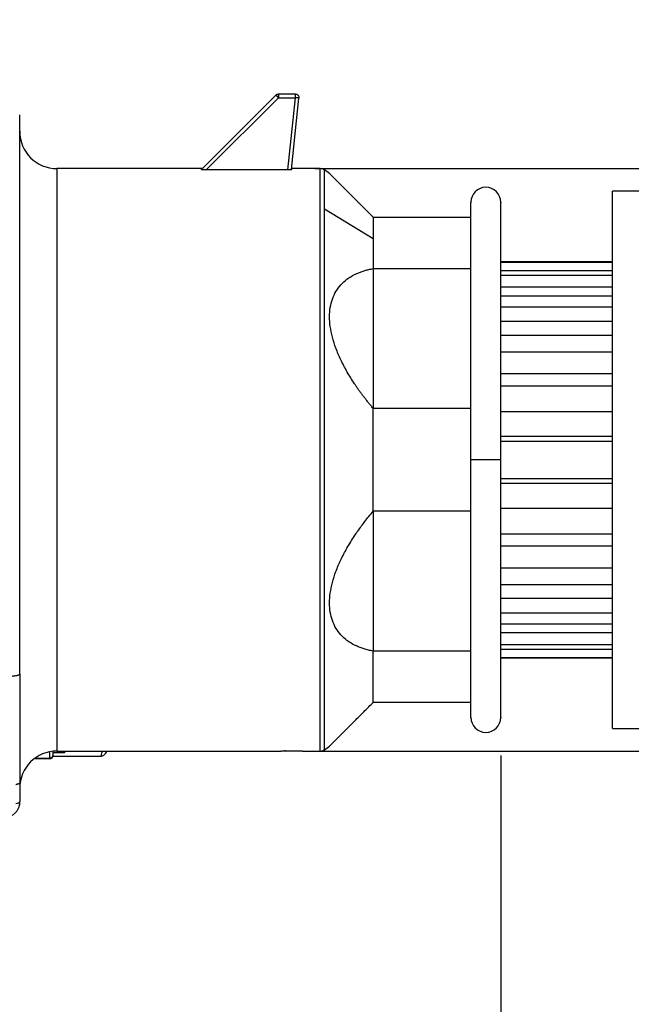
# Model space of a CAD drawing. Header units: inches. Extents: x 0 to 44, y 0 to 34.
# Tile 7 of 15: x 23.7 to 26.9, y 17.7 to 22.9. Entities that reach past the tile are written whole.
import ezdxf

# ---------------------------------------------------------------- set-up
doc = ezdxf.new("R2010")
doc.units = ezdxf.units.IN
doc.header["$LTSCALE"] = 4
doc.header["$MEASUREMENT"] = 0
doc.linetypes.add('SLD-Solid', pattern=[0])
doc.layers.add('DIMENSIONS', color=140, linetype='SLD-Solid', lineweight=25)
doc.styles.add('SLDTEXTSTYLE0', font='GOTHIC.TTF', dxfattribs={"width": 0.913})
doc.dimstyles.new('SLDDIMSTYLE1', dxfattribs={"dimtxt": 0.5, "dimasz": 0.6, "dimexe": 0, "dimexo": 0.0625, "dimgap": 0.125, "dimtad": 0, "dimtih": 1, "dimtoh": 1, "dimrnd": 1e-09, "dimzin": 4, "dimdsep": 46, "dimtxsty": 'SLDTEXTSTYLE0', "dimsah": 1, "dimcen": 0.09, "dimadec": 0, "dimazin": 1, "dimtfac": 1, "dimtofl": 0, "dimtmove": 0, "dimatfit": 3, "dimfxl": 0, "dimfrac": 2, "dimtolj": 1, "dimtzin": 12, "dimarcsym": 0})
doc.dimstyles.new('SLDDIMSTYLE2', dxfattribs={"dimtxt": 0.5, "dimasz": 0.6, "dimexe": 0, "dimexo": 0.0625, "dimgap": 0.125, "dimtad": 0, "dimtih": 1, "dimtoh": 1, "dimrnd": 1e-09, "dimzin": 12, "dimdsep": 46, "dimtxsty": 'SLDTEXTSTYLE0', "dimsah": 1, "dimcen": 0.09, "dimadec": 0, "dimazin": 3, "dimtfac": 1, "dimtofl": 0, "dimtmove": 0, "dimatfit": 3, "dimfxl": 0, "dimfrac": 2, "dimtolj": 1, "dimtzin": 12, "dimarcsym": 0})
doc.dimstyles.new('SLDDIMSTYLE3', dxfattribs={"dimtxt": 0.5, "dimasz": 0.6, "dimexe": 0, "dimexo": 0.0625, "dimgap": 0.125, "dimtad": 0, "dimtih": 1, "dimtoh": 1, "dimrnd": 1e-09, "dimzin": 12, "dimdsep": 46, "dimtxsty": 'SLDTEXTSTYLE0', "dimsah": 1, "dimcen": 0.09, "dimadec": 0, "dimazin": 3, "dimtfac": 1, "dimtmove": 0, "dimatfit": 0, "dimfxl": 0, "dimfrac": 2, "dimtolj": 1, "dimtzin": 12, "dimarcsym": 0})

# ---------------------------------------------------------------- blocks, each defined once
blk = doc.blocks.new('_D_1')
at = {"layer": 'DIMENSIONS'}
for p, q in [((20.243, 19.0505), (20.243, 15.5199)), ((26.247, 19.0039), (26.247, 15.5199)), ((20.243, 16.0199), (21.8229, 16.0199)), ((22.4138, 16.0161), (22.2614, 16.0161)), ((22.2614, 16.0161), (22.2614, 15.2223)), ((24.0763, 16.0161), (24.2286, 16.0161)), ((24.2286, 16.0161), (24.2286, 15.2223)), ((26.247, 16.0199), (24.6671, 16.0199)), ((22.2614, 15.2223), (22.4138, 15.2223)), ((24.2286, 15.2223), (24.0763, 15.2223))]:
    blk.add_line(p, q, dxfattribs=at)
for points in [[(20.243, 16.0199), (20.843, 15.8999), (20.843, 16.1399)], [(26.247, 16.0199), (25.647, 16.1399), (25.647, 15.8999)]]:
    blk.add_solid(points, dxfattribs=at)
at = {"layer": 'DIMENSIONS', "char_height": 0.5, "attachment_point": 1, "style": 'SLDTEXTSTYLE0'}
for s, insert in [('6.00', (22.5985, 16.7563)), ('152.5', (22.4138, 15.861))]:
    blk.add_mtext(s, dxfattribs=dict(at, insert=insert))
blk = doc.blocks.new('_D_2')
at = {"layer": 'DIMENSIONS'}
for p, q in [((20.243, 19.0505), (20.243, 12.8594)), ((30.4596, 18.9931), (30.4596, 12.8594)), ((20.243, 13.3594), (23.9292, 13.3594)), ((24.5201, 13.3556), (24.3677, 13.3556)), ((24.3677, 13.3556), (24.3677, 12.5618)), ((26.1826, 13.3556), (26.3349, 13.3556)), ((26.3349, 13.3556), (26.3349, 12.5618)), ((30.4596, 13.3594), (26.7734, 13.3594)), ((24.3677, 12.5618), (24.5201, 12.5618)), ((26.3349, 12.5618), (26.1826, 12.5618))]:
    blk.add_line(p, q, dxfattribs=at)
for points in [[(20.243, 13.3594), (20.843, 13.2394), (20.843, 13.4794)], [(30.4596, 13.3594), (29.8596, 13.4794), (29.8596, 13.2394)]]:
    blk.add_solid(points, dxfattribs=at)
at = {"layer": 'DIMENSIONS', "char_height": 0.5, "attachment_point": 1, "style": 'SLDTEXTSTYLE0'}
for s, insert in [('10.22', (24.5201, 14.0958)), ('259.5', (24.5201, 13.2005))]:
    blk.add_mtext(s, dxfattribs=dict(at, insert=insert))
blk = doc.blocks.new('_D_4')
at = {"layer": 'DIMENSIONS'}
for p, q in [((35.8139, 22.0976), (35.8139, 23.2976)), ((25.2659, 22.0976), (32.5222, 22.0976)), ((33.0222, 22.0976), (36.3139, 22.0976)), ((35.1674, 20.5622), (35.015, 20.5622)), ((35.015, 20.5622), (35.015, 19.7684)), ((36.4604, 20.5622), (36.6128, 20.5622)), ((36.6128, 20.5622), (36.6128, 19.7684)), ((35.015, 19.7684), (35.1674, 19.7684)), ((36.6128, 19.7684), (36.4604, 19.7684)), ((25.286, 19.0267), (32.5222, 19.0267)), ((33.0222, 19.0267), (36.3139, 19.0267)), ((35.8139, 19.0267), (35.8139, 17.8267))]:
    blk.add_line(p, q, dxfattribs=at)
for points in [[(35.8139, 22.0976), (35.9339, 22.6976), (35.6939, 22.6976)], [(35.8139, 19.0267), (35.6939, 18.4267), (35.9339, 18.4267)]]:
    blk.add_solid(points, dxfattribs=at)
at = {"layer": 'DIMENSIONS', "char_height": 0.5, "attachment_point": 1, "style": 'SLDTEXTSTYLE0'}
for s, insert in [('%%c', (34.7904, 21.3024)), ('3.07', (35.5444, 21.3024)), ('78.0', (35.1674, 20.4071))]:
    blk.add_mtext(s, dxfattribs=dict(at, insert=insert))
blk = doc.blocks.new('_D_5')
at = {"layer": 'DIMENSIONS'}
for p, q in [((22.1919, 22.957), (22.1919, 25.8522)), ((30.4596, 22.1312), (30.4596, 25.8522)), ((22.1919, 25.3522), (24.9036, 25.3522)), ((25.4945, 25.3484), (25.3421, 25.3484)), ((25.3421, 25.3484), (25.3421, 24.5547)), ((27.157, 25.3484), (27.3093, 25.3484)), ((27.3093, 25.3484), (27.3093, 24.5547)), ((30.4596, 25.3522), (27.7478, 25.3522)), ((25.3421, 24.5547), (25.4945, 24.5547)), ((27.3093, 24.5547), (27.157, 24.5547))]:
    blk.add_line(p, q, dxfattribs=at)
for points in [[(22.1919, 25.3522), (22.7919, 25.2322), (22.7919, 25.4722)], [(30.4596, 25.3522), (29.8596, 25.4722), (29.8596, 25.2322)]]:
    blk.add_solid(points, dxfattribs=at)
at = {"layer": 'DIMENSIONS', "char_height": 0.5, "attachment_point": 1, "style": 'SLDTEXTSTYLE0'}
for s, insert in [('8.27', (25.6792, 26.0887)), ('210.0', (25.4945, 25.1933))]:
    blk.add_mtext(s, dxfattribs=dict(at, insert=insert))

msp = doc.modelspace()

# ---------------------------------------------------------------- linework, layer by layer
for p, q in [((25.0601, 22.4855), (24.6668, 22.0922)), ((25.074, 22.4913), (25.1622, 22.4913)), ((25.074, 22.4716), (24.6929, 22.0905)), ((25.074, 22.4716), (25.1622, 22.4716)), ((25.1622, 22.4716), (25.1222, 22.0905)), ((25.1422, 22.0922), (25.1818, 22.4695)), ((24.6722, 22.0976), (23.9045, 22.0976)), ((25.1222, 22.0905), (24.6929, 22.0905)), ((25.294, 22.0976), (25.1427, 22.0976)), ((25.3435, 22.0716), (25.3163, 22.0906)), ((30.4596, 21.9795), (26.8375, 21.9795)), ((26.8375, 19.1448), (26.8375, 21.9795)), ((25.3165, 21.8857), (25.5735, 21.7299)), ((25.5735, 21.8417), (26.0895, 21.8417)), ((26.8375, 21.6055), (26.247, 21.6055)), ((26.247, 21.6046), (26.247, 21.6055)), ((26.247, 21.6046), (26.8375, 21.6046)), ((25.5735, 21.5705), (25.5735, 20.8333)), ((25.5735, 21.5705), (26.0895, 21.5705)), ((26.247, 21.5599), (26.8375, 21.5599)), ((26.247, 21.5361), (26.8375, 21.5361)), ((26.8375, 21.4726), (26.247, 21.4726)), ((26.247, 21.4271), (26.8375, 21.4271)), ((26.247, 21.369), (26.8375, 21.369)), ((26.8375, 21.291), (26.247, 21.291)), ((26.247, 21.2187), (26.8375, 21.2187)), ((26.247, 21.1319), (26.8375, 21.1319)), ((26.8375, 21.0148), (26.247, 21.0148)), ((26.247, 20.953), (26.8375, 20.953)), ((26.0895, 20.8333), (25.5735, 20.8333)), ((26.247, 20.8166), (26.8375, 20.8166)), ((26.247, 20.6874), (26.8375, 20.6874)), ((26.247, 20.6606), (26.8375, 20.6606)), ((26.247, 20.4637), (26.8375, 20.4637)), ((26.8375, 20.4369), (26.247, 20.4369)), ((26.247, 20.3077), (26.8375, 20.3077)), ((25.5735, 20.291), (25.5735, 19.5538)), ((26.0895, 20.291), (25.5735, 20.291)), ((26.247, 20.1713), (26.8375, 20.1713)), ((26.247, 20.1095), (26.8375, 20.1095)), ((26.247, 19.9924), (26.8375, 19.9924)), ((26.247, 19.9056), (26.8375, 19.9056)), ((26.247, 19.8333), (26.8375, 19.8333)), ((26.247, 19.7553), (26.8375, 19.7553)), ((26.247, 19.6972), (26.8375, 19.6972)), ((26.247, 19.6517), (26.8375, 19.6517)), ((26.247, 19.5882), (26.8375, 19.5882)), ((26.0895, 19.5538), (25.5735, 19.5538)), ((26.247, 19.5644), (26.8375, 19.5644)), ((26.247, 19.5197), (26.8375, 19.5197)), ((26.247, 19.5188), (26.247, 19.5197)), ((26.247, 19.5188), (26.8375, 19.5188)), ((26.0895, 19.2826), (25.5735, 19.2826)), ((26.8375, 19.1448), (30.4596, 19.1448)), ((23.8651, 19.0189), (23.8651, 18.9889)), ((23.8848, 19.0082), (23.8848, 19.0222)), ((23.9438, 19.0172), (23.8848, 19.0172)), ((23.9045, 19.0267), (25.086, 19.0267)), ((23.9438, 19.0267), (23.9438, 19.0172)), ((25.1129, 19.0275), (25.1078, 19.0274)), ((25.2037, 19.0267), (25.294, 19.0267)), ((25.3163, 19.0337), (25.3435, 19.0527)), ((23.7852, 18.9865), (23.8651, 18.9865)), ((23.795, 18.9889), (23.8651, 18.9889)), ((23.8651, 18.989), (23.8651, 18.9889)), ((23.8848, 18.999), (24.1368, 18.999)), ((23.7076, 18.8536), (23.7076, 18.7605))]:
    msp.add_line(p, q)
for centre, radius, start, end in [((23.9045, 22.2944), 0.1969, 180, 270), ((25.294, 22.0582), 0.0394, 55, 90), ((26.1682, 21.9204), 0.0787, 360, 180), ((26.1682, 19.2039), 0.0787, 180, 0), ((23.9045, 18.8299), 0.1969, 90, 180), ((23.8651, 19.0062), 0.0197, 270, 0), ((25.294, 19.0661), 0.0394, 270, 305)]:
    msp.add_arc(centre, radius, start, end)
for points in [[(25.0601, 22.4855), (25.0638, 22.4892), (25.0689, 22.4913), (25.074, 22.4913)], [(25.5735, 21.8417), (25.5735, 21.8129), (25.5735, 21.7754), (25.5735, 21.7299)], [(25.5735, 21.7299), (25.5735, 21.6844), (25.5735, 21.6309), (25.5735, 21.5705)]]:
    msp.add_open_spline(points, degree=3)
for points, knots in [([(25.0601, 22.4855), (25.0601, 22.4855), (25.0602, 22.4854), (25.0607, 22.4849), (25.0615, 22.4842), (25.0626, 22.483), (25.0642, 22.4815), (25.0662, 22.4794), (25.0685, 22.4772), (25.0712, 22.4745), (25.073, 22.4727), (25.074, 22.4716)], [0, 0, 0, 0, 0.093906, 0.187946, 0.285427, 0.388923, 0.500162, 0.616638, 0.750096, 0.853669, 1, 1, 1, 1]), ([(25.074, 22.4913), (25.074, 22.4913), (25.074, 22.4892), (25.074, 22.4819), (25.074, 22.4768), (25.074, 22.4716)], [0, 0, 0, 0, 0.5, 0.5, 1, 1, 1, 1]), ([(25.1622, 22.4913), (25.1677, 22.4913), (25.1732, 22.4889), (25.1805, 22.4807), (25.1824, 22.475), (25.1818, 22.4695)], [0, 0, 0, 0, 0.5, 0.5, 1, 1, 1, 1]), ([(25.1622, 22.4913), (25.1622, 22.4913), (25.1622, 22.4892), (25.1622, 22.4819), (25.1622, 22.4768), (25.1622, 22.4716)], [0, 0, 0, 0, 0.5, 0.5, 1, 1, 1, 1]), ([(25.1818, 22.4695), (25.1818, 22.4695), (25.1797, 22.4698), (25.1725, 22.4705), (25.1674, 22.4711), (25.1622, 22.4716)], [0, 0, 0, 0, 0.5, 0.5, 1, 1, 1, 1]), ([(23.7076, 19.4329), (23.7076, 19.4813), (23.7076, 19.578), (23.7076, 19.7359), (23.7076, 19.9011), (23.7076, 20.0731), (23.7076, 20.2498), (23.7076, 20.4297), (23.7076, 20.6108), (23.7076, 20.7915), (23.7076, 20.9698), (23.7076, 21.1442), (23.7076, 21.3128), (23.7076, 21.4741), (23.7076, 21.6263), (23.7076, 21.768), (23.7076, 21.8978), (23.7076, 22.0144), (23.7076, 22.1167), (23.7076, 22.2037), (23.7076, 22.2744), (23.7076, 22.3285), (23.7076, 22.3642), (23.7076, 22.3822), (23.7076, 22.3811), (23.7076, 22.3808)], [0, 0, 0, 0, 0.044371, 0.088741, 0.133112, 0.177482, 0.221853, 0.266223, 0.310594, 0.354964, 0.399335, 0.443705, 0.488076, 0.532446, 0.576817, 0.621187, 0.665558, 0.709928, 0.754299, 0.79867, 0.84304, 0.887411, 0.931781, 0.976152, 1, 1, 1, 1]), ([(23.9045, 22.0954), (23.9045, 22.0959), (23.9045, 22.0976), (23.9045, 22.0815), (23.9045, 22.048), (23.9045, 21.9962), (23.9045, 21.928), (23.9045, 21.8439), (23.9045, 21.7449), (23.9045, 21.6321), (23.9045, 21.5069), (23.9045, 21.3707), (23.9045, 21.2252), (23.9045, 21.0719), (23.9045, 20.9127), (23.9045, 20.7495), (23.9045, 20.584), (23.9045, 20.4183), (23.9045, 20.2543), (23.9045, 20.0939), (23.9045, 19.9389), (23.9045, 19.7911), (23.9045, 19.6523), (23.9045, 19.5241), (23.9045, 19.4079), (23.9045, 19.3051), (23.9045, 19.217), (23.9045, 19.1445), (23.9045, 19.0883), (23.9045, 19.0499), (23.9045, 19.0289), (23.9045, 19.0287), (23.9045, 19.0286)], [0, 0, 0, 0, 0.0149, 0.049227, 0.083553, 0.11788, 0.152207, 0.186533, 0.22086, 0.255187, 0.289513, 0.32384, 0.358167, 0.392493, 0.42682, 0.461147, 0.495473, 0.5298, 0.564127, 0.598453, 0.63278, 0.667107, 0.701433, 0.73576, 0.770087, 0.804413, 0.83874, 0.873067, 0.907393, 0.94172, 0.976047, 1, 1, 1, 1]), ([(24.6929, 22.0905), (24.6919, 22.0905), (24.6898, 22.0905), (24.6867, 22.0905), (24.6817, 22.0906), (24.6764, 22.0908), (24.6716, 22.0912), (24.6687, 22.0915), (24.6669, 22.0919), (24.6668, 22.0921), (24.6668, 22.0922)], [0, 0, 0, 0, 0.085881, 0.169723, 0.252098, 0.505182, 0.632562, 0.752245, 0.877333, 1, 1, 1, 1]), ([(25.1422, 22.0922), (25.1421, 22.0922), (25.142, 22.092), (25.1415, 22.0918), (25.1405, 22.0916), (25.1388, 22.0913), (25.1363, 22.091), (25.1333, 22.0908), (25.1298, 22.0906), (25.1261, 22.0905), (25.1235, 22.0905), (25.1222, 22.0905)], [0, 0, 0, 0, 0.083494, 0.166384, 0.250124, 0.375013, 0.500084, 0.625095, 0.750104, 0.874394, 1, 1, 1, 1]), ([(25.294, 19.0282), (25.294, 19.0288), (25.294, 19.0302), (25.294, 19.0556), (25.294, 19.0997), (25.294, 19.1629), (25.294, 19.2438), (25.294, 19.3414), (25.294, 19.4545), (25.294, 19.5816), (25.294, 19.7212), (25.294, 19.8715), (25.294, 20.0306), (25.294, 20.1964), (25.294, 20.3668), (25.294, 20.5397), (25.294, 20.7129), (25.294, 20.8842), (25.294, 21.0514), (25.294, 21.2124), (25.294, 21.3651), (25.294, 21.5077), (25.294, 21.6382), (25.294, 21.7551), (25.294, 21.8568), (25.294, 21.9422), (25.294, 22.0098), (25.294, 22.0597), (25.294, 22.0884), (25.294, 22.1004), (25.294, 22.0972), (25.294, 22.097)], [0, 0, 0, 0, 0.0289211, 0.0648011, 0.1006811, 0.1365611, 0.1724411, 0.2083211, 0.2442011, 0.2800811, 0.3159611, 0.3518411, 0.3877211, 0.4236011, 0.4594811, 0.4953611, 0.5312411, 0.5671211, 0.6030011, 0.6388811, 0.6747611, 0.7106411, 0.7465211, 0.7824011, 0.8182811, 0.8541611, 0.8900412, 0.9259212, 0.9618012, 0.9976812, 1, 1, 1, 1]), ([(25.3165, 21.8857), (25.3165, 21.9524), (25.3165, 22.0039), (25.3165, 22.0729), (25.3165, 22.0905), (25.3165, 22.0905)], [0, 0, 0, 0, 0.5, 0.5, 1, 1, 1, 1]), ([(25.5735, 21.8417), (25.5693, 21.8458), (25.561, 21.8541), (25.5489, 21.8662), (25.5372, 21.8779), (25.526, 21.8891), (25.5151, 21.9), (25.5046, 21.9105), (25.4945, 21.9206), (25.4848, 21.9303), (25.4644, 21.9507), (25.4358, 21.9793), (25.4026, 22.0125), (25.3766, 22.0385), (25.3616, 22.0535), (25.3538, 22.0613), (25.3501, 22.065), (25.3472, 22.0679), (25.3451, 22.07), (25.3438, 22.0713), (25.3436, 22.0715), (25.3435, 22.0716)], [0, 0, 0, 0, 0.036221, 0.071665, 0.106329, 0.140215, 0.173321, 0.205648, 0.237197, 0.267967, 0.297961, 0.43452, 0.559073, 0.677959, 0.788768, 0.824912, 0.86058, 0.895846, 0.930786, 0.965477, 1, 1, 1, 1]), ([(26.0895, 20.5622), (26.0895, 20.6189), (26.0895, 20.7325), (26.0895, 20.9002), (26.0895, 21.0626), (26.0895, 21.2172), (26.0895, 21.3614), (26.0895, 21.4931), (26.0895, 21.6101), (26.0895, 21.7107), (26.0895, 21.7932), (26.0895, 21.8566), (26.0895, 21.8986), (26.0895, 21.9196), (26.0895, 21.9182), (26.0895, 21.9178)], [0, 0, 0, 0, 0.07986, 0.159719, 0.239579, 0.319439, 0.399299, 0.479158, 0.559018, 0.638878, 0.718738, 0.798597, 0.878457, 0.958317, 1, 1, 1, 1]), ([(26.247, 20.5622), (26.247, 20.6189), (26.247, 20.7325), (26.247, 20.9002), (26.247, 21.0626), (26.247, 21.2172), (26.247, 21.3614), (26.247, 21.4931), (26.247, 21.6101), (26.247, 21.7107), (26.247, 21.7932), (26.247, 21.8566), (26.247, 21.8986), (26.247, 21.9196), (26.247, 21.9182), (26.247, 21.9178)], [0, 0, 0, 0, 0.07986, 0.159719, 0.239579, 0.319439, 0.399299, 0.479158, 0.559018, 0.638878, 0.718738, 0.798597, 0.878457, 0.958317, 1, 1, 1, 1]), ([(25.3165, 19.0354), (25.3165, 19.035), (25.3165, 19.0327), (25.3165, 19.045), (25.3165, 19.0728), (25.3165, 19.1178), (25.3165, 19.1781), (25.3165, 19.2532), (25.3165, 19.3424), (25.3165, 19.4447), (25.3165, 19.5589), (25.3165, 19.6839), (25.3165, 19.8184), (25.3165, 19.9608), (25.3165, 20.1097), (25.3165, 20.2634), (25.3165, 20.4204), (25.3165, 20.5788), (25.3165, 20.7371), (25.3165, 20.8935), (25.3165, 21.0464), (25.3165, 21.194), (25.3165, 21.3349), (25.3165, 21.4675), (25.3165, 21.5904), (25.3165, 21.702), (25.3165, 21.8024), (25.3165, 21.8579), (25.3165, 21.8857)], [0, 0, 0, 0, 0.010397, 0.049981, 0.089565, 0.12915, 0.168734, 0.208318, 0.247902, 0.287486, 0.32707, 0.366654, 0.406238, 0.445822, 0.485407, 0.524991, 0.564575, 0.604159, 0.643743, 0.683327, 0.722911, 0.762495, 0.802079, 0.841664, 0.881248, 0.920832, 0.960416, 1, 1, 1, 1]), ([(25.5735, 20.8333), (25.5693, 20.8383), (25.561, 20.8481), (25.5489, 20.863), (25.5372, 20.8777), (25.526, 20.8923), (25.5151, 20.9067), (25.5046, 20.921), (25.4945, 20.9351), (25.4848, 20.9491), (25.4644, 20.9792), (25.4358, 21.0253), (25.4026, 21.0883), (25.3766, 21.1492), (25.3576, 21.2083), (25.3461, 21.2645), (25.3423, 21.3175), (25.3461, 21.3666), (25.3576, 21.4114), (25.3766, 21.4515), (25.4026, 21.4864), (25.4358, 21.5161), (25.4669, 21.535), (25.4927, 21.547), (25.511, 21.5542), (25.5306, 21.5605), (25.5515, 21.5661), (25.566, 21.569), (25.5735, 21.5705)], [0, 0, 0, 0, 0.018115, 0.035841, 0.053178, 0.070125, 0.086682, 0.10285, 0.118628, 0.134017, 0.149018, 0.217314, 0.279606, 0.339064, 0.394483, 0.447976, 0.500003, 0.552029, 0.605523, 0.66094, 0.720399, 0.78269, 0.850988, 0.878267, 0.906806, 0.936608, 0.967673, 1, 1, 1, 1]), ([(25.5735, 20.291), (25.5735, 20.3801), (25.5735, 20.4711), (25.5735, 20.6532), (25.5735, 20.7442), (25.5735, 20.8333)], [0, 0, 0, 0, 0.5, 0.5, 1, 1, 1, 1]), ([(26.0895, 19.2048), (26.0895, 19.2045), (26.0895, 19.2001), (26.0895, 19.217), (26.0895, 19.2575), (26.0895, 19.3271), (26.0895, 19.4208), (26.0895, 19.5375), (26.0895, 19.6748), (26.0895, 19.8299), (26.0895, 19.9997), (26.0895, 20.1808), (26.0895, 20.3695), (26.0895, 20.4979), (26.0895, 20.5622)], [0, 0, 0, 0, 0.006907, 0.0971882, 0.1874694, 0.2777505, 0.3680317, 0.4583129, 0.5485941, 0.6388753, 0.7291565, 0.8194376, 0.9097188, 1, 1, 1, 1]), ([(26.247, 20.5622), (26.247, 20.5622), (26.2449, 20.5622), (26.237, 20.5622), (26.2312, 20.5622), (26.2166, 20.5622), (26.2079, 20.5622), (26.1889, 20.5622), (26.1786, 20.5622), (26.1579, 20.5622), (26.1476, 20.5622), (26.1286, 20.5622), (26.1199, 20.5622), (26.1053, 20.5622), (26.0994, 20.5622), (26.0916, 20.5622), (26.0895, 20.5622), (26.0895, 20.5622)], [0, 0, 0, 0, 0.125, 0.125, 0.25, 0.25, 0.375, 0.375, 0.5, 0.5, 0.625, 0.625, 0.75, 0.75, 0.875, 0.875, 1, 1, 1, 1]), ([(26.247, 19.2048), (26.247, 19.2045), (26.247, 19.2001), (26.247, 19.217), (26.247, 19.2575), (26.247, 19.3271), (26.247, 19.4208), (26.247, 19.5375), (26.247, 19.6748), (26.247, 19.8299), (26.247, 19.9997), (26.247, 20.1808), (26.247, 20.3695), (26.247, 20.4979), (26.247, 20.5622)], [0, 0, 0, 0, 0.006907, 0.097188, 0.187469, 0.277751, 0.368032, 0.458313, 0.548594, 0.638875, 0.729156, 0.819438, 0.909719, 1, 1, 1, 1]), ([(25.5735, 19.5538), (25.5693, 19.5546), (25.561, 19.5562), (25.5489, 19.559), (25.5372, 19.562), (25.526, 19.5653), (25.5151, 19.5688), (25.5046, 19.5726), (25.4945, 19.5767), (25.4848, 19.5809), (25.4644, 19.5907), (25.4358, 19.6082), (25.4026, 19.6379), (25.3766, 19.6728), (25.3576, 19.7129), (25.3461, 19.7577), (25.3423, 19.8068), (25.3461, 19.8598), (25.3576, 19.916), (25.3766, 19.9751), (25.4026, 20.036), (25.4358, 20.099), (25.4669, 20.1489), (25.4927, 20.1867), (25.511, 20.2122), (25.5306, 20.2381), (25.5515, 20.2646), (25.566, 20.2821), (25.5735, 20.291)], [0, 0, 0, 0, 0.018115, 0.035841, 0.053178, 0.070125, 0.086682, 0.10285, 0.118628, 0.134017, 0.149018, 0.217314, 0.279606, 0.339064, 0.394483, 0.447976, 0.500003, 0.552029, 0.605523, 0.66094, 0.720399, 0.78269, 0.850988, 0.878267, 0.906806, 0.936608, 0.967673, 1, 1, 1, 1]), ([(25.5735, 19.2826), (25.5735, 19.3114), (25.5735, 19.3489), (25.5735, 19.4399), (25.5735, 19.4934), (25.5735, 19.5538)], [0, 0, 0, 0, 0.5, 0.5, 1, 1, 1, 1]), ([(23.6289, 19.421), (23.6305, 19.421), (23.6337, 19.4211), (23.6386, 19.4211), (23.6434, 19.4212), (23.6482, 19.4214), (23.653, 19.4216), (23.6577, 19.4218), (23.6656, 19.4223), (23.6764, 19.4233), (23.6877, 19.4248), (23.6968, 19.4266), (23.7022, 19.4283), (23.7054, 19.4299), (23.7072, 19.4313), (23.7075, 19.4323), (23.7076, 19.4329)], [0, 0, 0, 0, 0.036241, 0.072755, 0.109587, 0.146782, 0.184383, 0.22243, 0.260962, 0.382468, 0.514075, 0.630198, 0.758733, 0.827054, 0.907491, 1, 1, 1, 1]), ([(23.7076, 19.4329), (23.7076, 19.4261), (23.7076, 19.4125), (23.7076, 19.3925), (23.7076, 19.3728), (23.7076, 19.3534), (23.7076, 19.3343), (23.7076, 19.3154), (23.7076, 19.2969), (23.7076, 19.2787), (23.7076, 19.2607), (23.7076, 19.2431), (23.7076, 19.1998), (23.7076, 19.1346), (23.7076, 19.0554), (23.7076, 18.9869), (23.7076, 18.9426), (23.7076, 18.9153), (23.7076, 18.9002), (23.7076, 18.8865), (23.7076, 18.8741), (23.7076, 18.863), (23.7076, 18.8567), (23.7076, 18.8536)], [0, 0, 0, 0, 0.02277, 0.045516, 0.068243, 0.090957, 0.113663, 0.136366, 0.159073, 0.181788, 0.204517, 0.227265, 0.250038, 0.375011, 0.500003, 0.624976, 0.749968, 0.791693, 0.833353, 0.874979, 0.916607, 0.95827, 1, 1, 1, 1]), ([(25.3435, 19.0527), (25.3436, 19.0528), (25.3436, 19.0528), (25.3441, 19.0533), (25.3448, 19.054), (25.3459, 19.0551), (25.3472, 19.0564), (25.3489, 19.0581), (25.3508, 19.06), (25.3531, 19.0623), (25.3557, 19.0648), (25.3624, 19.0716), (25.3766, 19.0858), (25.4026, 19.1118), (25.4358, 19.145), (25.4669, 19.1761), (25.4927, 19.2018), (25.511, 19.2202), (25.5306, 19.2398), (25.5515, 19.2607), (25.566, 19.2752), (25.5735, 19.2826)], [0, 0, 0, 0, 0.020699, 0.041448, 0.062263, 0.083162, 0.104161, 0.125279, 0.14653, 0.167932, 0.1895, 0.21125, 0.322056, 0.440943, 0.565493, 0.702052, 0.756597, 0.813661, 0.87325, 0.935364, 1, 1, 1, 1]), ([(23.8651, 18.9889), (23.8702, 18.9889), (23.8754, 18.991), (23.8827, 18.9981), (23.8848, 19.0032), (23.8848, 19.0082)], [0, 0, 0, 0, 0.5, 0.5, 1, 1, 1, 1]), ([(24.1368, 18.999), (24.1416, 19.0003), (24.1511, 19.0028), (24.1619, 19.014), (24.1668, 19.0249), (24.1676, 19.0267)], [0, 0, 0, 0, 0.459326, 0.909306, 1, 1, 1, 1]), ([(24.1368, 18.9991), (24.1368, 18.999), (24.1374, 18.9978), (24.1389, 19.0025), (24.141, 19.0115), (24.1428, 19.0224), (24.1435, 19.0267)], [0, 0, 0, 0, 0.005178, 0.387577, 0.758465, 1, 1, 1, 1]), ([(25.0865, 19.0267), (25.0862, 19.0267), (25.0848, 19.0267), (25.086, 19.0267), (25.0902, 19.0269), (25.0982, 19.0271), (25.1058, 19.0273), (25.1095, 19.0274)], [0, 0, 0, 0, 0.049152, 0.283051, 0.525017, 0.766056, 1, 1, 1, 1]), ([(25.1095, 19.0274), (25.1106, 19.0274), (25.1128, 19.0275), (25.1164, 19.0276), (25.12, 19.0276), (25.125, 19.0277), (25.1315, 19.0278), (25.1422, 19.0278), (25.1558, 19.0278), (25.1713, 19.0276), (25.1848, 19.0273), (25.1936, 19.0271), (25.1988, 19.0269), (25.2016, 19.0268), (25.2033, 19.0267), (25.2036, 19.0267), (25.2037, 19.0267)], [0, 0, 0, 0, 0.031368, 0.062623, 0.093914, 0.125387, 0.187987, 0.250702, 0.37545, 0.500326, 0.625176, 0.749866, 0.812443, 0.874906, 0.937474, 1, 1, 1, 1]), ([(23.6879, 18.8503), (23.6888, 18.8507), (23.6905, 18.8514), (23.6932, 18.8523), (23.6962, 18.8533), (23.6995, 18.8542), (23.7026, 18.8548), (23.7049, 18.855), (23.7065, 18.8548), (23.7075, 18.8544), (23.7076, 18.8539), (23.7076, 18.8536)], [0, 0, 0, 0, 0.085186, 0.166384, 0.246163, 0.36993, 0.497079, 0.616243, 0.743849, 0.86868, 1, 1, 1, 1]), ([(23.7076, 18.7605), (23.7076, 18.7585), (23.7075, 18.7547), (23.707, 18.7492), (23.7062, 18.7441), (23.7052, 18.7394), (23.704, 18.7351), (23.7015, 18.7274), (23.6968, 18.7168), (23.6877, 18.7037), (23.6763, 18.6926), (23.6645, 18.685), (23.6542, 18.6806), (23.6459, 18.6782), (23.6374, 18.6767), (23.6317, 18.6765), (23.6289, 18.6764)], [0, 0, 0, 0, 0.047741, 0.092483, 0.134221, 0.172949, 0.20866, 0.241353, 0.370127, 0.486405, 0.617903, 0.739571, 0.806592, 0.872188, 0.936579, 1, 1, 1, 1]), ([(23.6879, 18.7506), (23.6931, 18.7506), (23.6982, 18.7517), (23.7055, 18.7553), (23.7076, 18.7579), (23.7076, 18.7605)], [0, 0, 0, 0, 0.5, 0.5, 1, 1, 1, 1]), ([(23.7076, 18.7437), (23.7076, 18.7429), (23.7076, 18.7397), (23.7076, 18.7514), (23.7076, 18.7605)], [0, 0, 0, 0, 0.220326, 1, 1, 1, 1])]:
    msp.add_open_spline(points, degree=3, knots=knots)

# ---------------------------------------------------------------- dimensions: what is measured, and where the dimension line sits
at = {"layer": 'DIMENSIONS'}
for base, p1, p2, picture, middle in [((30.4596, 25.3522), (22.1919, 22.757), (30.4596, 21.9312), '_D_5', (26.3257, 25.3522)), ((30.4596, 13.3594), (20.243, 19.2505), (30.4596, 19.1931), '_D_2', (25.3513, 13.3594))]:
    dim = msp.add_linear_dim(base=base, p1=p1, p2=p2, angle=0, dimstyle='SLDDIMSTYLE2', dxfattribs=at)
    dim.commit()
    dim.dimension.update_dxf_attribs({"geometry": picture, "text_midpoint": middle, "dimtype": 160})
dim = msp.add_linear_dim(base=(35.8139, 19.0267), p1=(25.0659, 22.0976), p2=(25.086, 19.0267), angle=90, text='%%c<>', dimstyle='SLDDIMSTYLE3', dxfattribs=at)
dim.commit()
dim.dimension.update_dxf_attribs({"geometry": '_D_4', "text_midpoint": (35.8139, 20.5622), "dimtype": 160})
dim = msp.add_linear_dim(base=(26.247, 16.0199), p1=(20.243, 19.2505), p2=(26.247, 19.2039), dimstyle='SLDDIMSTYLE1', dxfattribs=at)
dim.commit()
dim.dimension.update_dxf_attribs({"geometry": '_D_1', "text_midpoint": (23.245, 16.0199), "dimtype": 160})

doc.saveas('drawing.dxf')
